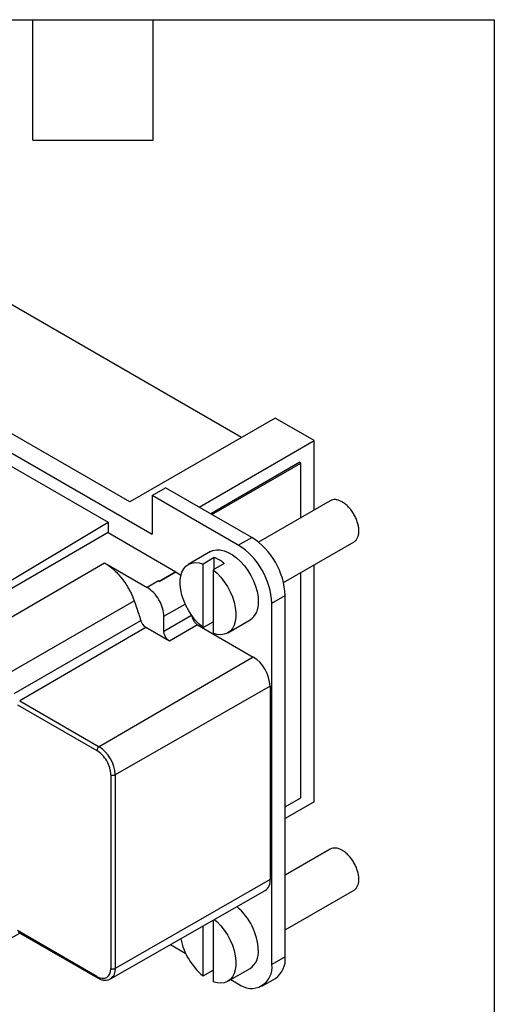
# Model space of a CAD drawing. Header units: millimetres. Extents: x 6 to 273, y 6 to 210.
# Tile 9 of 9: x 243 to 273, y 147 to 210. Entities that reach past the tile are written whole.
import ezdxf

# ---------------------------------------------------------------- set-up
doc = ezdxf.new("R2010")
doc.units = ezdxf.units.MM
doc.linetypes.add('SLD-Solid', pattern=[0])
doc.layers.add('TEXT', color=140, linetype='SLD-Solid', lineweight=25)

msp = doc.modelspace()

# ---------------------------------------------------------------- linework, layer by layer
for p, q in [((257.057, 183.118), (233.723, 196.589)), ((220.995, 194.548), (251.401, 176.996)), ((249.987, 179.037), (224.531, 193.732)), ((223.788, 192.074), (248.608, 177.746)), ((259.179, 184.343), (249.987, 179.037)), ((261.654, 182.915), (259.179, 184.343)), ((254.371, 178.71), (261.654, 182.915)), ((261.654, 178.523), (261.654, 182.915)), ((260.736, 181.54), (255.103, 178.288)), ((255.185, 178.24), (260.818, 181.492)), ((260.818, 181.492), (260.736, 181.54)), ((260.818, 178.041), (260.818, 181.492)), ((251.401, 179.445), (252.249, 179.935)), ((251.401, 179.445), (251.401, 176.996)), ((256.848, 176.3), (251.401, 179.445)), ((257.697, 176.79), (252.249, 179.935)), ((262.672, 179.111), (258.13, 176.489)), ((238.709, 171.832), (248.608, 177.746)), ((248.608, 177.746), (248.608, 177.097)), ((248.608, 177.097), (238.85, 171.425)), ((248.608, 177.097), (252.9, 174.62)), ((256.848, 176.3), (257.697, 176.79)), ((259.713, 173.939), (264.172, 176.513)), ((255.101, 175.895), (253.686, 175.079)), ((240.395, 170.534), (248.386, 175.179)), ((248.386, 175.179), (251.084, 173.621)), ((255.325, 175.513), (254.618, 175.105)), ((254.618, 171.089), (254.618, 175.105)), ((255.962, 175.146), (255.255, 174.738)), ((255.325, 174.779), (255.325, 175.513)), ((251.84, 174.004), (252.9, 174.62)), ((252.9, 174.618), (251.84, 174.002)), ((252.9, 174.62), (252.9, 174.618)), ((255.255, 174.738), (255.255, 170.722)), ((260.818, 160.319), (260.818, 174.577)), ((261.654, 160.051), (261.654, 175.059)), ((251.791, 174.032), (251.084, 173.621)), ((242.251, 168.154), (250.267, 172.768)), ((258.97, 172.626), (259.818, 173.116)), ((258.97, 149.763), (258.97, 172.626)), ((259.818, 150.253), (259.818, 173.116)), ((252.138, 171.795), (253.492, 172.571)), ((242.664, 166.918), (250.68, 171.53)), ((252.138, 170.856), (253.896, 171.863)), ((252.138, 170.856), (252.138, 171.795)), ((254.618, 171.089), (255.255, 171.457)), ((256.186, 170.748), (257.6, 171.565)), ((251.009, 171.092), (243.018, 166.447)), ((252.498, 170.233), (251.009, 171.092)), ((254.265, 171.26), (252.498, 170.233)), ((254.265, 171.26), (257.8, 169.219)), ((257.8, 169.219), (248.043, 163.546)), ((258.861, 167.382), (249.069, 161.768)), ((258.861, 167.382), (258.861, 155.133)), ((243.018, 166.447), (248.043, 163.546)), ((242.877, 166.202), (247.902, 163.302)), ((248.787, 161.769), (248.787, 149.52)), ((249.069, 161.768), (249.069, 149.52)), ((259.818, 159.741), (260.818, 160.319)), ((261.654, 160.051), (259.818, 158.992)), ((262.672, 157.064), (259.818, 155.417)), ((258.861, 155.133), (249.069, 149.52)), ((248.767, 148.854), (258.548, 154.446)), ((259.818, 151.953), (264.172, 154.466)), ((254.618, 149.043), (254.618, 152.199)), ((255.255, 152.563), (255.255, 148.675)), ((242.467, 151.437), (243.026, 151.756)), ((247.902, 149.009), (242.877, 151.91)), ((242.919, 151.818), (247.943, 148.918)), ((252.552, 151.018), (253.522, 150.458)), ((259.818, 150.253), (258.97, 149.763)), ((254.618, 149.043), (255.255, 149.41)), ((256.186, 148.702), (257.6, 149.518)), ((256.375, 148.811), (256.848, 148.538)), ((258.348, 148.389), (259.197, 148.879))]:
    msp.add_line(p, q)
at = {"flags": 128}
for points in [[(255.101, 175.895), (255.248, 175.962), (255.467, 176.008), (255.705, 176.003), (255.957, 175.947), (256.218, 175.842), (256.483, 175.689), (256.744, 175.493), (256.996, 175.257), (257.234, 174.987), (257.453, 174.69), (257.646, 174.37), (257.811, 174.037), (257.943, 173.696), (258.04, 173.356), (258.099, 173.025), (258.118, 172.709)], [(254.618, 171.089), (254.368, 171.309), (254.13, 171.562), (253.909, 171.845), (253.711, 172.15), (253.538, 172.472), (253.395, 172.803), (253.285, 173.136), (253.211, 173.465), (253.173, 173.782), (253.173, 174.08), (253.211, 174.354), (253.285, 174.597), (253.395, 174.803), (253.538, 174.97), (253.711, 175.092), (253.909, 175.168), (254.13, 175.196), (254.368, 175.175), (254.618, 175.105)], [(252.9, 174.618), (253.099, 174.47), (253.213, 174.365)], [(255.255, 174.738), (255.505, 174.518), (255.743, 174.265), (255.963, 173.982), (256.162, 173.677), (256.335, 173.355), (256.477, 173.024), (256.587, 172.691), (256.662, 172.362), (256.699, 172.045), (256.699, 171.747), (256.662, 171.473), (256.587, 171.23), (256.477, 171.024), (256.335, 170.857), (256.162, 170.735), (255.963, 170.659), (255.743, 170.631), (255.505, 170.652), (255.255, 170.722)], [(255.347, 152.616), (255.505, 152.472), (255.743, 152.218), (255.963, 151.936), (256.162, 151.63), (256.335, 151.309), (256.477, 150.977), (256.587, 150.644), (256.662, 150.315), (256.699, 149.998), (256.699, 149.7), (256.662, 149.426), (256.587, 149.184), (256.477, 148.977), (256.335, 148.811), (256.162, 148.688), (255.963, 148.612), (255.743, 148.585), (255.505, 148.606), (255.255, 148.675)], [(248.781, 148.863), (248.769, 148.856), (248.767, 148.854)]]:
    msp.add_lwpolyline(points, dxfattribs=at)
for centre, radius, start, end in [((255.231, 172.917), 4.592, 2.48713, 57.51287), ((254.382, 172.427), 4.592, 2.48713, 57.51287), ((256.889, 172.576), 1.237, 305.1318, 6.18038), ((256.558, 167.277), 2.305, 2.60548, 57.39452), ((248.209, 163.288), 0.308, 122.73064, 177.38483), ((246.84, 161.667), 2.231, 2.60548, 57.39452), ((248.928, 162.042), 0.308, 242.61936, 297.26519), ((258.148, 155.042), 0.719, 303.84564, 7.27695), ((254.224, 150.471), 3.899, 2.81595, 49.30114), ((257.193, 152.173), 4.053, 191.03393, 230.56003), ((256.889, 150.53), 1.237, 305.1318, 6.18038), ((258.331, 150.098), 1.495, 305.38471, 5.92747), ((257.671, 149.563), 1.314, 231.28179, 8.72896), ((248, 148.999), 0.0986, 173.71497, 234.95816), ((248.337, 149.45), 0.736, 307.14165, 5.49342), ((248.928, 149.794), 0.308, 242.61936, 297.26519)]:
    msp.add_arc(centre, radius, start, end)
for points, knots in [([(264.482, 177.2), (264.478, 177.282), (264.47, 177.447), (264.407, 177.715), (264.309, 177.984), (264.176, 178.248), (264.015, 178.495), (263.83, 178.715), (263.63, 178.901), (263.422, 179.045), (263.213, 179.141), (263.013, 179.186), (262.827, 179.182), (262.724, 179.134), (262.672, 179.111)], [0, 0, 0, 0, 0.083336, 0.166672, 0.250009, 0.333345, 0.416681, 0.500017, 0.583353, 0.66669, 0.750026, 0.833362, 0.916698, 1, 1, 1, 1]), ([(264.172, 176.513), (264.172, 176.513), (264.225, 176.533), (264.307, 176.619), (264.408, 176.77), (264.47, 176.966), (264.478, 177.122), (264.482, 177.2)], [0, 0, 0, 0, 0.000103, 0.250077, 0.500052, 0.750026, 1, 1, 1, 1]), ([(248.386, 175.179), (248.424, 175.156), (248.499, 175.111), (248.613, 175.035), (248.725, 174.952), (248.837, 174.863), (249.006, 174.717), (249.228, 174.499), (249.491, 174.19), (249.732, 173.853), (249.922, 173.537), (250.066, 173.255), (250.176, 173.012), (250.236, 172.85), (250.267, 172.768)], [0, 0, 0, 0, 0.04918, 0.098159, 0.147081, 0.196087, 0.24532, 0.372592, 0.500025, 0.627297, 0.754731, 0.83656, 0.918096, 1, 1, 1, 1]), ([(255.962, 175.146), (255.926, 175.173), (255.856, 175.227), (255.75, 175.299), (255.643, 175.365), (255.537, 175.422), (255.431, 175.473), (255.361, 175.5), (255.325, 175.513)], [0, 0, 0, 0, 0.167688, 0.334152, 0.5, 0.665848, 0.832312, 1, 1, 1, 1]), ([(252.138, 171.795), (252.138, 171.954), (252.111, 172.129), (252.005, 172.485), (251.927, 172.665), (251.732, 173.003), (251.615, 173.161), (251.36, 173.43), (251.222, 173.541), (251.084, 173.621)], [0, 0, 0, 0, 0.25, 0.25, 0.5, 0.5, 0.75, 0.75, 1, 1, 1, 1]), ([(250.267, 172.768), (250.315, 172.63), (250.411, 172.355), (250.549, 171.942), (250.636, 171.667), (250.68, 171.53)], [0, 0, 0, 0, 0.333355, 0.666645, 1, 1, 1, 1]), ([(250.68, 171.53), (250.688, 171.507), (250.703, 171.462), (250.734, 171.396), (250.77, 171.333), (250.826, 171.253), (250.905, 171.162), (250.974, 171.115), (251.009, 171.092)], [0, 0, 0, 0, 0.125908, 0.249536, 0.373547, 0.500583, 0.749538, 1, 1, 1, 1]), ([(253.911, 171.872), (253.912, 171.855), (253.913, 171.82), (253.921, 171.764), (253.938, 171.696), (253.967, 171.614), (254.013, 171.523), (254.069, 171.437), (254.132, 171.364), (254.198, 171.302), (254.242, 171.274), (254.265, 171.26)], [0, 0, 0, 0, 0.080115, 0.159741, 0.240152, 0.369781, 0.500092, 0.629721, 0.760033, 0.87985, 1, 1, 1, 1]), ([(252.498, 170.233), (252.483, 170.242), (252.453, 170.261), (252.408, 170.296), (252.356, 170.346), (252.299, 170.413), (252.242, 170.5), (252.195, 170.593), (252.162, 170.686), (252.142, 170.775), (252.139, 170.829), (252.138, 170.856)], [0, 0, 0, 0, 0.0801177, 0.1597432, 0.240152, 0.3697866, 0.5000924, 0.6297273, 0.7600335, 0.8798532, 1, 1, 1, 1]), ([(248.787, 161.769), (248.787, 162.04), (248.694, 162.354), (248.362, 162.929), (248.136, 163.166), (247.902, 163.302)], [0, 0, 0, 0, 0.5, 0.5, 1, 1, 1, 1]), ([(264.482, 155.153), (264.478, 155.235), (264.47, 155.4), (264.407, 155.668), (264.309, 155.938), (264.176, 156.201), (264.015, 156.448), (263.83, 156.668), (263.63, 156.854), (263.422, 156.998), (263.213, 157.095), (263.013, 157.139), (262.827, 157.135), (262.724, 157.088), (262.672, 157.064)], [0, 0, 0, 0, 0.083336, 0.166672, 0.250009, 0.333345, 0.416681, 0.500017, 0.583353, 0.66669, 0.750026, 0.833362, 0.916698, 1, 1, 1, 1]), ([(264.172, 154.466), (264.172, 154.466), (264.225, 154.486), (264.307, 154.572), (264.408, 154.723), (264.47, 154.92), (264.478, 155.075), (264.482, 155.153)], [0, 0, 0, 0, 0.000103, 0.250077, 0.500052, 0.750026, 1, 1, 1, 1]), ([(247.943, 148.918), (248.015, 148.881), (248.161, 148.808), (248.379, 148.765), (248.588, 148.773), (248.707, 148.827), (248.767, 148.854)], [0, 0, 0, 0, 0.245611, 0.494928, 0.746805, 1, 1, 1, 1])]:
    msp.add_open_spline(points, degree=3, knots=knots)
for points in [[(251.791, 174.032), (251.807, 174.023), (251.824, 174.013), (251.84, 174.002)], [(247.902, 149.009), (248.39, 148.727), (248.787, 148.956), (248.787, 149.52)]]:
    msp.add_open_spline(points, degree=3)
at = {"layer": 'TEXT'}
for p, q in [((6.35, 209.55), (273.05, 209.55)), ((243.84, 201.93), (243.84, 209.55)), ((251.46, 201.93), (251.46, 209.55)), ((273.05, 209.55), (273.05, 6.35)), ((243.84, 201.93), (251.46, 201.93))]:
    msp.add_line(p, q, dxfattribs=at)

doc.saveas('drawing.dxf')
